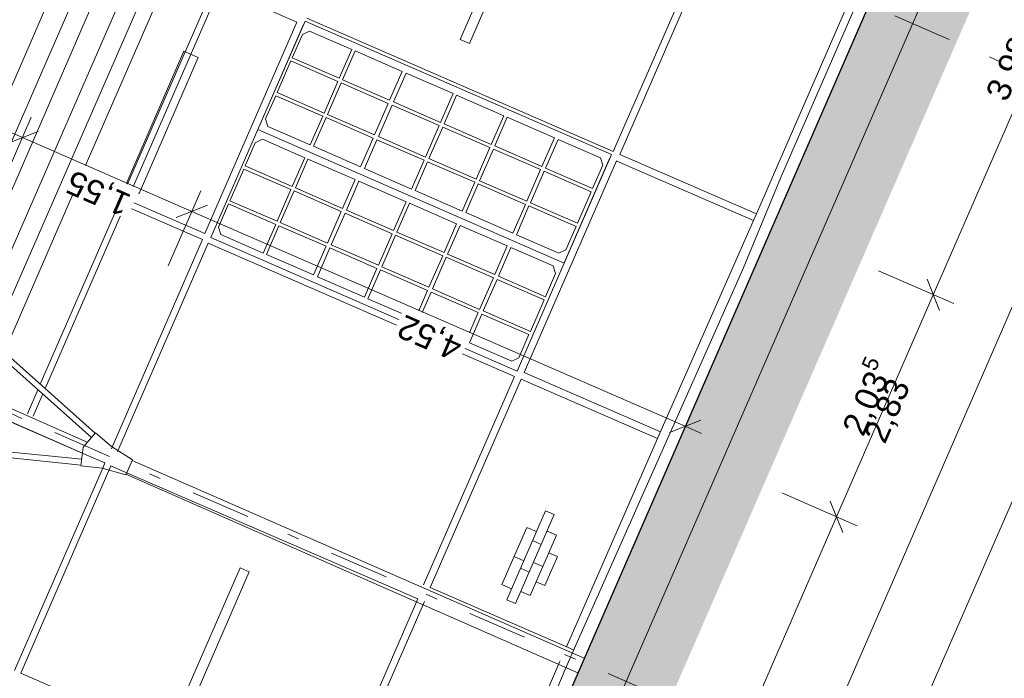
# Model space of a CAD drawing. Header units: metres. Extents: x -43 to 551, y 11 to 64.
# Tile 22 of 36: x 165.13 to 173.4, y 41.61 to 47.14. Entities that reach past the tile are written whole.
import ezdxf

# ---------------------------------------------------------------- set-up
doc = ezdxf.new("R2010")
doc.units = ezdxf.units.M
doc.header["$MEASUREMENT"] = 0
for name, pattern in [('Achslinie 01', [1.166667, 0.5, -0.3, 0, -0.366667]), ('DGN Style 2', [1.233271, 0.739963, -0.493308]), ('Wipeout_Contour', [1, 0, -1])]:
    doc.linetypes.add(name, pattern=pattern)
for name, color, linetype in [('00_Achsraster', 7, 'Continuous'), ('GBE_Fen_Tuer', 7, 'Continuous'), ('GBE_Wand_Decke_tragend_Ansicht', 7, 'Continuous'), ('GBE_Wand_Decke_tragend_Schraffur', 7, 'Continuous'), ('NEU_GBE_Bemassung_fsa', 7, 'Continuous'), ('NEU_GBE_Boden', 7, 'Continuous'), ('NEU_GBE_Hoehenkoten', 7, 'Continuous'), ('NEU_GBE_Holzbalken', 7, 'Continuous'), ('NEU_GBE_Lampe', 7, 'Continuous'), ('NEU_GBE_Traeger', 7, 'Continuous')]:
    doc.layers.add(name, color=color, linetype=linetype)
doc.styles.add('ERSTELLTER_STIL_1', font='txt')
doc.dimstyles.new('ERSTELLTER_STIL__1', dxfattribs={"dimtxt": 0.2, "dimasz": 0.190285, "dimexe": 0.18, "dimexo": 0.5, "dimgap": 0.09, "dimtad": 1, "dimzin": 0, "dimdsep": 46, "dimtxsty": 'ERSTELLTER_STIL_1', "dimblk": 'ARROWHEAD_6', "dimblk1": 'ARROWHEAD_6', "dimblk2": 'ARROWHEAD_6', "dimcen": 0.09, "dimclrd": 7, "dimclre": 7, "dimclrt": 7, "dimazin": 0, "dimtfac": 1, "dimtdec": 4, "dimtmove": 2, "dimatfit": 3, "dimfxl": 1, "dimtolj": 1, "dimtzin": 0, "dimarcsym": 0})
doc.dimstyles.new('ERSTELLTER_STIL__2', dxfattribs={"dimtxt": 0.2, "dimasz": 0.190285, "dimexe": 0.18, "dimexo": 0.5, "dimgap": 0.09, "dimtad": 1, "dimzin": 0, "dimdsep": 46, "dimtxsty": 'ERSTELLTER_STIL_1', "dimblk": 'ARROWHEAD_6', "dimblk1": 'ARROWHEAD_6', "dimblk2": 'ARROWHEAD_6', "dimcen": 0.09, "dimclrd": 7, "dimclre": 7, "dimclrt": 7, "dimazin": 0, "dimtfac": 1, "dimtdec": 4, "dimtmove": 0, "dimatfit": 3, "dimfxl": 1, "dimtolj": 1, "dimtzin": 0, "dimarcsym": 0})
doc.dimstyles.new('ERSTELLTER_STIL__3', dxfattribs={"dimtxt": 0.2, "dimasz": 0.190285, "dimexe": 0.18, "dimexo": 0.5, "dimgap": 0.09, "dimtad": 1, "dimzin": 0, "dimdsep": 46, "dimtxsty": 'ERSTELLTER_STIL_1', "dimblk": 'ARROWHEAD_6', "dimblk1": 'ARROWHEAD_6', "dimblk2": 'ARROWHEAD_6', "dimcen": 0.09, "dimclrd": 8, "dimclre": 8, "dimclrt": 8, "dimazin": 0, "dimtfac": 1, "dimtdec": 4, "dimtmove": 0, "dimatfit": 3, "dimfxl": 1, "dimtolj": 1, "dimtzin": 0, "dimarcsym": 0})

# ---------------------------------------------------------------- blocks, each defined once
blk = doc.blocks.new('*D37', base_point=(191.6983, 0))
at = {"layer": '00_Achsraster', "color": 8, "linetype": 'Continuous', "lineweight": 18}
for p, q in [((167.2315, 56.0075), (166.601, 56.2822)), ((167.0075, 56.2143), (167.1112, 55.9507)), ((164.6637, 50.582), (167.0594, 56.0825)), ((164.6118, 50.7138), (164.7155, 50.4502)), ((162.2581, 45.0586), (164.6637, 50.582))]:
    blk.add_line(p, q, dxfattribs=at)
at = {"color": 254, "linetype": 'Wipeout_Contour', "lineweight": 0, "ltscale": 696.482346}
blk.add_wipeout([(165.7343, 53.0627), (165.9722, 53.609), (165.732, 53.7136), (165.4941, 53.1673)], dxfattribs=at).dxf.layer = '00_Achsraster'
at = {"layer": '00_Achsraster', "color": 8, "lineweight": 18, "insert": (165.7183, 53.1035), "char_height": 0.2, "attachment_point": 7, "rotation": 66.46509, "style": 'ERSTELLTER_STIL_1'}
blk.add_mtext('\\A1;{\\pql;\\fArial|b0|i0|c0|p34;6,00}', dxfattribs=at)
blk = doc.blocks.new('ARROWHEAD_6')
at = {"color": 0, "linetype": 'Continuous', "lineweight": 0}
for p, q in [((-0.5, -0.5), (0.5, 0.5)), ((0, 0), (-1, 0))]:
    blk.add_line(p, q, dxfattribs=at)
blk = doc.blocks.new('*D39', base_point=(191.6983, 0))
at = {"layer": 'NEU_GBE_Bemassung_fsa', "color": 7, "linetype": 'Continuous', "lineweight": 13}
for p, q in [((179.1489, 57.4023), (179.7795, 57.1277)), ((179.6592, 57.0709), (179.5555, 57.3345)), ((179.6673, 57.3404), (179.6074, 57.2027)), ((179.6074, 57.2027), (160.3756, 13.0463)), ((159.9172, 13.246), (160.5478, 12.9713)), ((160.3238, 13.1781), (160.4275, 12.9145)), ((160.3756, 13.0463), (160.3156, 12.9086))]:
    blk.add_line(p, q, dxfattribs=at)
at = {"color": 254, "linetype": 'Wipeout_Contour', "lineweight": 0, "ltscale": 693.875491}
blk.add_wipeout([(169.815, 34.7356), (170.156, 35.5186), (169.9113, 35.6252), (169.5702, 34.8422)], dxfattribs=at).dxf.layer = 'NEU_GBE_Bemassung_fsa'
at = {"layer": 'NEU_GBE_Bemassung_fsa', "color": 7, "lineweight": 13, "insert": (169.8333, 34.7642), "char_height": 0.2, "attachment_point": 7, "rotation": 66.46509, "style": 'ERSTELLTER_STIL_1'}
blk.add_mtext('\\A1;{\\pql;\\fArial|b0|i0|c0|p34;48,16\\fArial|b0|i0|c0|p34;\\A1{\\H.66x;\\S5^  ;}}', dxfattribs=at)
blk = doc.blocks.new('*D40', base_point=(191.6983, 0))
at = {"layer": 'NEU_GBE_Bemassung_fsa', "color": 7, "linetype": 'Continuous', "lineweight": 13}
for p, q in [((159.8257, 13.4111), (178.9656, 57.3566)), ((159.9978, 13.3361), (159.3673, 13.6107)), ((159.952, 13.2308), (159.3214, 13.5055)), ((159.7738, 13.5429), (159.8775, 13.2792)), ((159.728, 13.4376), (159.8317, 13.174)), ((159.7798, 13.3058), (159.8257, 13.4111)), ((159.7198, 13.1681), (159.7798, 13.3058))]:
    blk.add_line(p, q, dxfattribs=at)
blk = doc.blocks.new('*D41', base_point=(191.6983, 0))
at = {"layer": 'NEU_GBE_Bemassung_fsa', "color": 7, "linetype": 'Continuous', "lineweight": 13}
for p, q in [((179.0174, 57.2248), (178.9137, 57.4884)), ((159.8257, 13.4111), (178.9656, 57.3566)), ((159.7738, 13.5429), (159.8775, 13.2792))]:
    blk.add_line(p, q, dxfattribs=at)
at = {"color": 254, "linetype": 'Wipeout_Contour', "lineweight": 0, "ltscale": 750.536156}
blk.add_wipeout([(178.7523, 56.8833), (178.933, 57.2981), (178.6882, 57.4047), (178.5076, 56.9899)], dxfattribs=at).dxf.layer = 'NEU_GBE_Bemassung_fsa'
at = {"color": 254, "linetype": 'Wipeout_Contour', "lineweight": 0, "ltscale": 691.753528}
blk.add_wipeout([(169.2191, 34.9949), (169.5602, 35.7779), (169.3154, 35.8845), (168.9744, 35.1015)], dxfattribs=at).dxf.layer = 'NEU_GBE_Bemassung_fsa'
at = {"color": 254, "linetype": 'Wipeout_Contour', "lineweight": 0, "ltscale": 641.626882}
blk.add_wipeout([(159.849, 13.5193), (160.0371, 13.9512), (159.7751, 14.0653), (159.587, 13.6334)], dxfattribs=at).dxf.layer = 'NEU_GBE_Bemassung_fsa'
at = {"layer": 'NEU_GBE_Bemassung_fsa', "color": 7, "lineweight": 13, "char_height": 0.2, "attachment_point": 7, "rotation": 66.46509, "style": 'ERSTELLTER_STIL_1'}
for s, insert in [('\\A1;{\\pql;\\fArial|b0|i0|c0|p34;11\\fArial|b0|i0|c0|p34;\\A1{\\H.66x;\\S5^  ;}}', (178.737, 56.9265)), ('\\A1;{\\pql;\\fArial|b0|i0|c0|p34;47,93\\fArial|b0|i0|c0|p34;\\A1{\\H.66x;\\S5^  ;}}', (169.2374, 35.0235)), ('\\A1;{\\pql;\\fArial|b0|i0|c0|p34;11\\fArial|b0|i0|c0|p34;\\A1{\\H.66x;\\S5^  ;}}', (159.8288, 13.5748))]:
    blk.add_mtext(s, dxfattribs=dict(at, insert=insert))
blk = doc.blocks.new('*D42', base_point=(191.6983, 0))
at = {"layer": 'NEU_GBE_Bemassung_fsa', "color": 7, "linetype": 'Continuous', "lineweight": 13}
for p, q in [((179.1837, 57.3872), (178.5531, 57.6618)), ((179.1377, 57.2816), (178.5072, 57.5562)), ((178.9597, 57.594), (179.0634, 57.3304)), ((179.0116, 57.4622), (179.0715, 57.5999)), ((179.0174, 57.2248), (178.9137, 57.4884)), ((178.9656, 57.3566), (179.0116, 57.4622)), ((159.8257, 13.4111), (178.9656, 57.3566))]:
    blk.add_line(p, q, dxfattribs=at)
blk = doc.blocks.new('*D43', base_point=(191.6983, 0))
at = {"layer": 'NEU_GBE_Bemassung_fsa', "color": 7, "linetype": 'Continuous', "lineweight": 13}
for p, q in [((164.4099, 45.9347), (164.6846, 46.5652)), ((164.4719, 46.4531), (164.6096, 46.3931)), ((164.7414, 46.4449), (164.4778, 46.3413)), ((164.6096, 46.3931), (165.1573, 46.1545)), ((165.2891, 46.2064), (165.0255, 46.1027)), ((165.1573, 46.1545), (166.58, 45.5349))]:
    blk.add_line(p, q, dxfattribs=at)
at = {"color": 254, "linetype": 'Wipeout_Contour', "lineweight": 0, "ltscale": 684.368102}
blk.add_wipeout([(165.0699, 46.0488), (164.6193, 46.245), (164.5052, 45.9831), (164.9558, 45.7868)], dxfattribs=at).dxf.layer = 'NEU_GBE_Bemassung_fsa'
at = {"layer": 'NEU_GBE_Bemassung_fsa', "color": 7, "lineweight": 13, "insert": (165.0149, 46.0297), "char_height": 0.2, "attachment_point": 7, "rotation": 156.46509, "style": 'ERSTELLTER_STIL_1'}
blk.add_mtext('\\A1;{\\pql;\\fArial|b0|i0|c0|p34;59\\fArial|b0|i0|c0|p34;\\A1{\\H.66x;\\S5^  ;}}', dxfattribs=at)
blk = doc.blocks.new('*D44', base_point=(191.6983, 0))
at = {"layer": 'NEU_GBE_Bemassung_fsa', "color": 7, "linetype": 'Continuous', "lineweight": 13}
for p, q in [((164.6096, 46.3931), (165.1573, 46.1545)), ((164.9576, 45.6961), (165.2323, 46.3267)), ((165.2891, 46.2064), (165.0255, 46.1027)), ((165.1573, 46.1545), (166.58, 45.5349)), ((166.3804, 45.0765), (166.655, 45.7071)), ((166.7118, 45.5867), (166.4482, 45.4831)), ((166.58, 45.5349), (170.7218, 43.731))]:
    blk.add_line(p, q, dxfattribs=at)
at = {"color": 254, "linetype": 'Wipeout_Contour', "lineweight": 0, "ltscale": 687.998961}
blk.add_wipeout([(166.1415, 45.7188), (165.5906, 45.9587), (165.484, 45.7139), (166.0349, 45.474)], dxfattribs=at).dxf.layer = 'NEU_GBE_Bemassung_fsa'
at = {"layer": 'NEU_GBE_Bemassung_fsa', "color": 7, "lineweight": 13, "insert": (166.0974, 45.7015), "char_height": 0.2, "attachment_point": 7, "rotation": 156.46509, "style": 'ERSTELLTER_STIL_1'}
blk.add_mtext('\\A1;{\\pql;\\fArial|b0|i0|c0|p34;1,55}', dxfattribs=at)
blk = doc.blocks.new('*D45', base_point=(191.6983, 0))
at = {"layer": 'NEU_GBE_Bemassung_fsa', "color": 7, "linetype": 'Continuous', "lineweight": 13}
for p, q in [((166.7118, 45.5867), (166.4482, 45.4831)), ((166.58, 45.5349), (170.7218, 43.731)), ((170.5221, 43.2726), (170.7968, 43.9032)), ((170.59, 43.6792), (170.8536, 43.7828)), ((170.7218, 43.731), (170.8595, 43.671))]:
    blk.add_line(p, q, dxfattribs=at)
at = {"color": 254, "linetype": 'Wipeout_Contour', "lineweight": 0, "ltscale": 697.481096}
blk.add_wipeout([(168.9237, 44.507), (168.3729, 44.7469), (168.2663, 44.5022), (168.8171, 44.2622)], dxfattribs=at).dxf.layer = 'NEU_GBE_Bemassung_fsa'
at = {"layer": 'NEU_GBE_Bemassung_fsa', "color": 7, "lineweight": 13, "insert": (168.8796, 44.4897), "char_height": 0.2, "attachment_point": 7, "rotation": 156.46509, "style": 'ERSTELLTER_STIL_1'}
blk.add_mtext('\\A1;{\\pql;\\fArial|b0|i0|c0|p34;4,52}', dxfattribs=at)
blk = doc.blocks.new('*D51', base_point=(191.6983, 0))
at = {"layer": 'NEU_GBE_Bemassung_fsa', "color": 7, "linetype": 'Continuous', "lineweight": 13}
for p, q in [((164.751, 48.2651), (164.6474, 48.5288)), ((164.6992, 48.3969), (164.7592, 48.5347)), ((165.1576, 48.1973), (164.527, 48.4719)), ((163.867, 46.4862), (164.6992, 48.3969)), ((163.8152, 46.618), (163.9188, 46.3544))]:
    blk.add_line(p, q, dxfattribs=at)
at = {"color": 254, "linetype": 'Wipeout_Contour', "lineweight": 0, "ltscale": 683.555647}
blk.add_wipeout([(164.1371, 47.1226), (164.4172, 47.7657), (164.1724, 47.8724), (163.8923, 47.2292)], dxfattribs=at).dxf.layer = 'NEU_GBE_Bemassung_fsa'
at = {"layer": 'NEU_GBE_Bemassung_fsa', "color": 7, "lineweight": 13, "insert": (164.1553, 47.1512), "char_height": 0.2, "attachment_point": 7, "rotation": 66.46509, "style": 'ERSTELLTER_STIL_1'}
blk.add_mtext('\\A1;{\\pql;\\fArial|b0|i0|c0|p34;2,08\\fArial|b0|i0|c0|p34;\\A1{\\H.66x;\\S5^  ;}}', dxfattribs=at)
blk = doc.blocks.new('*D62', base_point=(191.6983, 0))
at = {"layer": 'NEU_GBE_Bemassung_fsa', "color": 7, "linetype": 'Continuous', "lineweight": 13}
for p, q in [((171.9395, 43.1028), (172.0431, 42.8392)), ((170.4182, 39.3592), (171.9913, 42.971)), ((170.5904, 39.2842), (169.9598, 39.5588)), ((170.3664, 39.491), (170.47, 39.2274)), ((169.5918, 37.4617), (170.4182, 39.3592))]:
    blk.add_line(p, q, dxfattribs=at)
at = {"color": 254, "linetype": 'Wipeout_Contour', "lineweight": 0, "ltscale": 703.892269}
blk.add_wipeout([(171.0788, 40.8923), (171.3188, 41.4431), (171.074, 41.5497), (170.834, 40.9989)], dxfattribs=at).dxf.layer = 'NEU_GBE_Bemassung_fsa'
at = {"layer": 'NEU_GBE_Bemassung_fsa', "color": 7, "lineweight": 13, "insert": (171.0615, 40.9363), "char_height": 0.2, "attachment_point": 7, "rotation": 66.46509, "style": 'ERSTELLTER_STIL_1'}
blk.add_mtext('\\A1;{\\pql;\\fArial|b0|i0|c0|p34;3,94}', dxfattribs=at)
blk = doc.blocks.new('*D63', base_point=(191.6983, 0))
at = {"layer": 'NEU_GBE_Bemassung_fsa', "color": 7, "linetype": 'Continuous', "lineweight": 13}
for p, q in [((172.7514, 44.967), (172.855, 44.7034)), ((171.9913, 42.971), (172.8032, 44.8352)), ((172.1635, 42.896), (171.5329, 43.1706)), ((171.9395, 43.1028), (172.0431, 42.8392)), ((170.4182, 39.3592), (171.9913, 42.971))]:
    blk.add_line(p, q, dxfattribs=at)
at = {"color": 254, "linetype": 'Wipeout_Contour', "lineweight": 0, "ltscale": 711.159164}
blk.add_wipeout([(172.2512, 43.5841), (172.5314, 44.2273), (172.2866, 44.3339), (172.0064, 43.6907)], dxfattribs=at).dxf.layer = 'NEU_GBE_Bemassung_fsa'
at = {"layer": 'NEU_GBE_Bemassung_fsa', "color": 7, "lineweight": 13, "insert": (172.2695, 43.6127), "char_height": 0.2, "attachment_point": 7, "rotation": 66.46509, "style": 'ERSTELLTER_STIL_1'}
blk.add_mtext('\\A1;{\\pql;\\fArial|b0|i0|c0|p34;2,03\\fArial|b0|i0|c0|p34;\\A1{\\H.66x;\\S5^  ;}}', dxfattribs=at)
blk = doc.blocks.new('*D64', base_point=(191.6983, 0))
at = {"layer": 'NEU_GBE_Bemassung_fsa', "color": 7, "linetype": 'Continuous', "lineweight": 13}
for p, q in [((174.3398, 48.614), (174.4435, 48.3504)), ((172.8032, 44.8352), (174.3916, 48.4822)), ((172.9754, 44.7602), (172.3448, 45.0348)), ((172.7514, 44.967), (172.855, 44.7034)), ((171.9913, 42.971), (172.8032, 44.8352))]:
    blk.add_line(p, q, dxfattribs=at)
at = {"color": 254, "linetype": 'Wipeout_Contour', "lineweight": 0, "ltscale": 718.598464}
blk.add_wipeout([(173.4715, 46.3859), (173.7114, 46.9367), (173.4666, 47.0433), (173.2267, 46.4925)], dxfattribs=at).dxf.layer = 'NEU_GBE_Bemassung_fsa'
at = {"layer": 'NEU_GBE_Bemassung_fsa', "color": 7, "lineweight": 13, "insert": (173.4542, 46.43), "char_height": 0.2, "attachment_point": 7, "rotation": 66.46509, "style": 'ERSTELLTER_STIL_1'}
blk.add_mtext('\\A1;{\\pql;\\fArial|b0|i0|c0|p34;3,98}', dxfattribs=at)
blk = doc.blocks.new('*D65', base_point=(191.6983, 0))
at = {"layer": 'NEU_GBE_Bemassung_fsa', "color": 7, "linetype": 'Continuous', "lineweight": 13}
for p, q in [((175.164, 50.5064), (175.2677, 50.2428)), ((174.3916, 48.4822), (175.2159, 50.3746)), ((174.5638, 48.4072), (173.9332, 48.6819)), ((174.3398, 48.614), (174.4435, 48.3504)), ((172.8032, 44.8352), (174.3916, 48.4822))]:
    blk.add_line(p, q, dxfattribs=at)
at = {"color": 254, "linetype": 'Wipeout_Contour', "lineweight": 0, "ltscale": 726.2003}
blk.add_wipeout([(174.6577, 49.1094), (174.9379, 49.7526), (174.6931, 49.8592), (174.4129, 49.2161)], dxfattribs=at).dxf.layer = 'NEU_GBE_Bemassung_fsa'
at = {"layer": 'NEU_GBE_Bemassung_fsa', "color": 7, "lineweight": 13, "insert": (174.676, 49.138), "char_height": 0.2, "attachment_point": 7, "rotation": 66.46509, "style": 'ERSTELLTER_STIL_1'}
blk.add_mtext('\\A1;{\\pql;\\fArial|b0|i0|c0|p34;2,06\\fArial|b0|i0|c0|p34;\\A1{\\H.66x;\\S5^  ;}}', dxfattribs=at)

msp = doc.modelspace()

# ---------------------------------------------------------------- hatches: boundary and pattern name
at = {"layer": 'GBE_Wand_Decke_tragend_Schraffur', "linetype": 'Continuous', "lineweight": 13}
h = msp.add_hatch(dxfattribs=at)
h.set_pattern_fill('Stahlbeton_0001', style=0, pattern_type=2)
h.set_pattern_definition([(111.4651, (167.59222, 36.16984), (0.1116769, 0.0439121), []), (111.4651, (167.53638, 36.14788), (0.1116769, 0.0439121), [0.09, -0.03])])
h.paths.add_polyline_path([(157.8187, 14.1054), (177.0904, 58.3534), (177.4571, 58.1937), (158.1855, 13.9457)])
at = {"layer": 'NEU_GBE_Boden', "linetype": 'Continuous', "lineweight": 18}
h = msp.add_hatch(dxfattribs=at)
h.set_pattern_fill('Erde_0001', color=9, style=0, pattern_type=2)
h.set_pattern_definition([(111.4651, (168.91006, 37.5678), (0.36295, 0.1427144), []), (111.465, (168.7891, 37.5202), (0.7259, 0.285429), []), (111.465, (168.6681, 37.4727), (0.7259, 0.285429), []), (201.4651, (168.54711, 37.42509), (-0.04757145, 0.1209833), [0.39, -0.39])])
h.paths.add_polyline_path([(157.6196, 13.6482), (157.8187, 14.1054), (158.1855, 13.9457), (177.4571, 58.1937), (177.0904, 58.3534), (177.9373, 60.298), (178.6708, 59.9785), (158.353, 13.3287)])

# ---------------------------------------------------------------- linework, layer by layer
at = {"layer": '00_Achsraster', "color": 8, "linetype": 'Achslinie 01', "lineweight": 18}
for p, q in [((174.0996, 46.4723), (164.0147, 50.8647)), ((171.694, 40.9489), (161.609, 45.3413))]:
    msp.add_line(p, q, dxfattribs=at)
at = {"layer": 'GBE_Fen_Tuer', "color": 254, "linetype": 'Continuous', "lineweight": 18, "true_color": 0xdfdfdf}
for p, q in [((167.5175, 47.1034), (167.1362, 46.2279)), ((169.7082, 45.1077), (170.0895, 45.9832))]:
    msp.add_line(p, q, dxfattribs=at)
at = {"layer": 'GBE_Fen_Tuer', "color": 254, "linetype": 'Continuous', "lineweight": 18, "true_color": 0xdfdfdf, "flags": 128}
for points in [[(167.5299, 47.1319), (167.1332, 46.2211), (169.7053, 45.1009), (170.1019, 46.0117)], [(167.4226, 46.8244), (167.5077, 47.0198), (167.5676, 47.0483), (167.9231, 46.8935), (167.818, 46.6522)], [(167.4226, 46.8244), (167.5077, 47.0198), (167.5676, 47.0483), (167.9231, 46.8935), (167.818, 46.6522)], [(167.8449, 46.6405), (167.95, 46.8818), (168.3454, 46.7096), (168.2403, 46.4683)], [(167.8449, 46.6405), (167.95, 46.8818), (168.3454, 46.7096), (168.2403, 46.4683)], [(167.2956, 46.5328), (167.4111, 46.7979), (167.8065, 46.6257), (167.691, 46.3606)], [(167.2956, 46.5328), (167.4111, 46.7979), (167.8065, 46.6257), (167.691, 46.3606)], [(168.2728, 46.4542), (168.3779, 46.6954), (168.7733, 46.5232), (168.6682, 46.2819)], [(168.2728, 46.4542), (168.3779, 46.6954), (168.7733, 46.5232), (168.6682, 46.2819)], [(167.7179, 46.3489), (167.8333, 46.614), (168.2287, 46.4418), (168.1133, 46.1767)], [(167.7179, 46.3489), (167.8333, 46.614), (168.2287, 46.4418), (168.1133, 46.1767)], [(167.2841, 46.5063), (167.199, 46.311), (167.2189, 46.2477), (167.5744, 46.0928), (167.6795, 46.3341)], [(167.2841, 46.5063), (167.199, 46.311), (167.2189, 46.2477), (167.5744, 46.0928), (167.6795, 46.3341)], [(168.6974, 46.2692), (168.8024, 46.5105), (169.1978, 46.3383), (169.0928, 46.097)], [(168.6974, 46.2692), (168.8024, 46.5105), (169.1978, 46.3383), (169.0928, 46.097)], [(168.1458, 46.1625), (168.2612, 46.4276), (168.6566, 46.2554), (168.5412, 45.9903)], [(168.1458, 46.1625), (168.2612, 46.4276), (168.6566, 46.2554), (168.5412, 45.9903)], [(167.6013, 46.0811), (167.7063, 46.3224), (168.1017, 46.1502), (167.9967, 45.9089)], [(167.6013, 46.0811), (167.7063, 46.3224), (168.1017, 46.1502), (167.9967, 45.9089)], [(169.1229, 46.0839), (169.228, 46.3251), (169.6234, 46.1529), (169.5183, 45.9117)], [(169.1229, 46.0839), (169.228, 46.3251), (169.6234, 46.1529), (169.5183, 45.9117)], [(166.7385, 45.3148), (169.3105, 44.1945), (169.7053, 45.1009), (167.1332, 46.2211)], [(168.5703, 45.9776), (168.6858, 46.2427), (169.0812, 46.0705), (168.9657, 45.8054)], [(168.5703, 45.9776), (168.6858, 46.2427), (169.0812, 46.0705), (168.9657, 45.8054)], [(167.0272, 45.9164), (167.1122, 46.1117), (167.1721, 46.1403), (167.5276, 45.9854), (167.4225, 45.7442)], [(167.0272, 45.9164), (167.1122, 46.1117), (167.1721, 46.1403), (167.5276, 45.9854), (167.4225, 45.7442)], [(168.0292, 45.8948), (168.1342, 46.136), (168.5296, 45.9638), (168.4246, 45.7226)], [(168.0292, 45.8948), (168.1342, 46.136), (168.5296, 45.9638), (168.4246, 45.7226)], [(169.9441, 45.7263), (170.0292, 45.9216), (170.0093, 45.9849), (169.6538, 46.1397), (169.5487, 45.8985)], [(169.9441, 45.7263), (170.0292, 45.9216), (170.0093, 45.9849), (169.6538, 46.1397), (169.5487, 45.8985)], [(168.9959, 45.7923), (169.1114, 46.0574), (169.5068, 45.8852), (169.3913, 45.6201)], [(168.9959, 45.7923), (169.1114, 46.0574), (169.5068, 45.8852), (169.3913, 45.6201)], [(167.4494, 45.7325), (167.5545, 45.9737), (167.9499, 45.8015), (167.8448, 45.5603)], [(167.4494, 45.7325), (167.5545, 45.9737), (167.9499, 45.8015), (167.8448, 45.5603)], [(166.9001, 45.6248), (167.0156, 45.8899), (167.411, 45.7177), (167.2955, 45.4526)], [(166.9001, 45.6248), (167.0156, 45.8899), (167.411, 45.7177), (167.2955, 45.4526)], [(168.4537, 45.7099), (168.5588, 45.9511), (168.9542, 45.7789), (168.8491, 45.5377)], [(168.4537, 45.7099), (168.5588, 45.9511), (168.9542, 45.7789), (168.8491, 45.5377)], [(169.4217, 45.6068), (169.5371, 45.8719), (169.9325, 45.6997), (169.8171, 45.4346)], [(169.4217, 45.6068), (169.5371, 45.8719), (169.9325, 45.6997), (169.8171, 45.4346)], [(167.3224, 45.4409), (167.4379, 45.706), (167.8333, 45.5338), (167.7178, 45.2687)], [(167.3224, 45.4409), (167.4379, 45.706), (167.8333, 45.5338), (167.7178, 45.2687)], [(167.8773, 45.5461), (167.9824, 45.7874), (168.3778, 45.6152), (168.2727, 45.3739)], [(167.8773, 45.5461), (167.9824, 45.7874), (168.3778, 45.6152), (168.2727, 45.3739)], [(168.8793, 45.5245), (168.9844, 45.7658), (169.3798, 45.5936), (169.2747, 45.3523)], [(168.8793, 45.5245), (168.9844, 45.7658), (169.3798, 45.5936), (169.2747, 45.3523)], [(166.8886, 45.5983), (166.8035, 45.4029), (166.8234, 45.3396), (167.1789, 45.1848), (167.284, 45.4261)], [(166.8886, 45.5983), (166.8035, 45.4029), (166.8234, 45.3396), (167.1789, 45.1848), (167.284, 45.4261)], [(168.3019, 45.3612), (168.4069, 45.6025), (168.8023, 45.4302), (168.6973, 45.189)], [(168.3019, 45.3612), (168.4069, 45.6025), (168.8023, 45.4302), (168.6973, 45.189)], [(169.8055, 45.4081), (169.7204, 45.2128), (169.6606, 45.1842), (169.3051, 45.3391), (169.4101, 45.5803)], [(169.8055, 45.4081), (169.7204, 45.2128), (169.6606, 45.1842), (169.3051, 45.3391), (169.4101, 45.5803)], [(167.7503, 45.2545), (167.8658, 45.5196), (168.2612, 45.3474), (168.1457, 45.0823)], [(167.7503, 45.2545), (167.8658, 45.5196), (168.2612, 45.3474), (168.1457, 45.0823)], [(167.2058, 45.1731), (167.3108, 45.4144), (167.7062, 45.2421), (167.6012, 45.0009)], [(167.2058, 45.1731), (167.3108, 45.4144), (167.7062, 45.2421), (167.6012, 45.0009)], [(168.7274, 45.1759), (168.8325, 45.4171), (169.2279, 45.2449), (169.1228, 45.0037)], [(168.7274, 45.1759), (168.8325, 45.4171), (169.2279, 45.2449), (169.1228, 45.0037)], [(168.1749, 45.0696), (168.2903, 45.3347), (168.6857, 45.1625), (168.5703, 44.8974)], [(168.1749, 45.0696), (168.2903, 45.3347), (168.6857, 45.1625), (168.5703, 44.8974)], [(167.6337, 44.9867), (167.7387, 45.228), (168.1341, 45.0558), (168.0291, 44.8145)], [(167.6337, 44.9867), (167.7387, 45.228), (168.1341, 45.0558), (168.0291, 44.8145)], [(169.5486, 44.8182), (169.6337, 45.0136), (169.6138, 45.0768), (169.2583, 45.2317), (169.1532, 44.9904)], [(169.5486, 44.8182), (169.6337, 45.0136), (169.6138, 45.0768), (169.2583, 45.2317), (169.1532, 44.9904)], [(168.6004, 44.8842), (168.7159, 45.1493), (169.1113, 44.9771), (168.9958, 44.712)], [(168.6004, 44.8842), (168.7159, 45.1493), (169.1113, 44.9771), (168.9958, 44.712)], [(168.0582, 44.8018), (168.1633, 45.0431), (168.5587, 44.8709), (168.4536, 44.6296)], [(168.0582, 44.8018), (168.1633, 45.0431), (168.5587, 44.8709), (168.4536, 44.6296)], [(169.0262, 44.6988), (169.1417, 44.9639), (169.537, 44.7917), (169.4216, 44.5266)], [(169.0262, 44.6988), (169.1417, 44.9639), (169.537, 44.7917), (169.4216, 44.5266)], [(168.4838, 44.6165), (168.5889, 44.8577), (168.9843, 44.6855), (168.8792, 44.4443)], [(168.4838, 44.6165), (168.5889, 44.8577), (168.9843, 44.6855), (168.8792, 44.4443)], [(169.41, 44.5001), (169.325, 44.3047), (169.2651, 44.2762), (168.9096, 44.431), (169.0146, 44.6723)], [(169.41, 44.5001), (169.325, 44.3047), (169.2651, 44.2762), (168.9096, 44.431), (169.0146, 44.6723)]]:
    msp.add_lwpolyline(points, close=True, dxfattribs=at)
at = {"layer": 'GBE_Wand_Decke_tragend_Ansicht', "color": 254, "linetype": 'Continuous', "lineweight": 18, "true_color": 0xdfdfdf}
for p, q in [((170.1176, 46.0375), (170.879, 47.7857)), ((170.1726, 46.0135), (170.9368, 47.768)), ((165.6375, 45.806), (166.4112, 47.5823)), ((166.4112, 47.5823), (167.4615, 47.1248)), ((171.3185, 45.5145), (172.0826, 47.269)), ((166.6879, 45.3485), (167.4606, 47.1226)), ((167.5454, 47.1566), (170.1176, 46.0375)), ((171.2956, 45.4572), (170.1486, 45.9562)), ((170.1726, 46.0135), (171.3185, 45.5145)), ((166.6879, 45.3485), (165.6375, 45.806)), ((165.0118, 44.3705), (165.6123, 45.7491)), ((171.2956, 45.4572), (171.3185, 45.5145)), ((170.4882, 43.6279), (171.2956, 45.4572)), ((166.7181, 45.2677), (165.9678, 43.5449)), ((166.7181, 45.2677), (169.2878, 44.1485)), ((169.2878, 44.1485), (168.5255, 42.3992)), ((169.3709, 44.1824), (170.5133, 43.6848)), ((168.5812, 42.377), (169.3432, 44.1265)), ((169.3432, 44.1265), (170.4882, 43.6279)), ((164.8019, 43.879), (165.674, 43.4991)), ((169.7262, 41.8783), (170.4882, 43.6279)), ((165.0912, 41.6805), (165.8373, 43.3935)), ((165.1442, 41.6591), (165.893, 43.3784)), ((168.477, 42.2823), (166.0404, 43.3369)), ((169.55, 43.0217), (169.224, 42.2734)), ((169.6226, 42.9901), (169.2967, 42.2418)), ((169.55, 43.0217), (169.6226, 42.9901)), ((169.3926, 42.8816), (169.1834, 42.4012)), ((169.3926, 42.8816), (169.4736, 42.8463)), ((169.6422, 42.8163), (169.421, 42.3085)), ((169.5621, 42.8512), (169.6422, 42.8163)), ((169.4407, 42.7709), (169.5133, 42.7393)), ((169.5776, 42.6681), (169.6503, 42.6365)), ((169.2861, 42.637), (169.367, 42.6017)), ((169.4474, 42.588), (169.5275, 42.5531)), ((169.6503, 42.6365), (169.5442, 42.3929)), ((169.3396, 42.5388), (169.4122, 42.5071)), ((169.1834, 42.4012), (169.2643, 42.3659)), ((169.4715, 42.4246), (169.5442, 42.3929)), ((168.5812, 42.377), (169.7848, 41.8528)), ((169.3409, 42.3434), (169.421, 42.3085)), ((167.7164, 40.5359), (168.477, 42.2823)), ((167.7718, 40.5142), (168.5316, 42.2587)), ((169.224, 42.2734), (169.2967, 42.2418)), ((168.9015, 39.9618), (169.6652, 41.7489)), ((165.1442, 41.6591), (167.7164, 40.5359))]:
    msp.add_line(p, q, dxfattribs=at)
at = {"layer": 'GBE_Wand_Decke_tragend_Ansicht', "color": 254, "linetype": 'DGN Style 2', "lineweight": 18, "true_color": 0xdfdfdf}
for p, q in [((165.9196, 43.5756), (165.9049, 43.5419)), ((165.674, 43.4991), (165.8499, 43.4225)), ((165.9678, 43.5449), (165.9562, 43.5182)), ((165.8373, 43.3935), (165.8499, 43.4225)), ((165.893, 43.3784), (165.9013, 43.3975)), ((166.0404, 43.3369), (165.9013, 43.3975)), ((169.7798, 41.8415), (169.7275, 41.7213)), ((169.6652, 41.7489), (169.6711, 41.7624))]:
    msp.add_line(p, q, dxfattribs=at)
at = {"layer": 'GBE_Wand_Decke_tragend_Ansicht', "color": 254, "linetype": 'Continuous', "lineweight": 18, "true_color": 0xdfdfdf, "flags": 128}
for points in [[(172.1388, 47.2317), (171.5214, 45.8141), (171.2084, 45.0544), (170.8304, 44.2039), (169.7796, 41.8415)], [(169.3709, 44.1824), (170.1443, 45.9581), (170.1486, 45.9562)], [(165.9196, 43.5756), (166.6699, 45.2982), (165.6052, 45.7619)], [(169.7273, 41.7214), (168.8237, 39.5787), (168.16, 38.0339), (167.4081, 36.3235)]]:
    msp.add_lwpolyline(points, dxfattribs=at)
at = {"layer": 'GBE_Wand_Decke_tragend_Schraffur', "color": 7, "linetype": 'Continuous', "lineweight": 13, "flags": 128}
msp.add_lwpolyline([(157.8187, 14.1054), (177.0904, 58.3534), (177.4571, 58.1937), (158.1855, 13.9457)], close=True, dxfattribs=at)
at = {"layer": 'NEU_GBE_Holzbalken', "color": 254, "linetype": 'Continuous', "lineweight": 18, "true_color": 0xdfdfdf}
for p, q in [((166.7395, 49.0497), (164.785, 44.5712)), ((166.9043, 49.0336), (164.9087, 44.4618))]:
    msp.add_line(p, q, dxfattribs=at)
at = {"layer": 'NEU_GBE_Holzbalken', "color": 254, "linetype": 'Continuous', "lineweight": 18, "true_color": 0xdfdfdf, "flags": 128}
for points in [[(171.2089, 60.6973), (166.4469, 49.7706), (163.2919, 42.4927), (160.9555, 37.1653), (156.8432, 27.7276), (154.4621, 22.2243), (152.0998, 16.8224)], [(171.3948, 60.6551), (157.0192, 27.6492), (154.6325, 22.1365), (152.2716, 16.7478)], [(171.5271, 60.5583), (166.7651, 49.6317), (163.6101, 42.3538), (161.2736, 37.0263), (157.1614, 27.5886), (154.7803, 22.0853), (152.418, 16.6835)]]:
    msp.add_lwpolyline(points, dxfattribs=at)
at = {"layer": 'NEU_GBE_Lampe', "color": 41, "linetype": 'Continuous', "lineweight": 18, "true_color": 0xe6d499, "flags": 128}
for points in [[(169.3279, 48.1145), (168.8333, 46.9789), (168.9095, 46.9457), (169.4041, 48.0813)], [(166.9862, 42.5416), (166.4916, 41.406), (166.5679, 41.3728), (167.0625, 42.5084)]]:
    msp.add_lwpolyline(points, close=True, dxfattribs=at)
at = {"layer": 'NEU_GBE_Lampe', "color": 54, "linetype": 'Continuous', "lineweight": 18, "true_color": 0xa88f00, "flags": 128}
msp.add_lwpolyline([(166.5128, 46.8789), (166.0162, 45.7388), (166.1366, 45.6863), (166.6331, 46.8265)], close=True, dxfattribs=at)
at = {"layer": 'NEU_GBE_Traeger', "color": 251, "linetype": 'Continuous', "lineweight": 18, "true_color": 0x5f5f5f}
for p, q in [((164.5092, 44.7335), (165.7367, 43.6373)), ((164.5497, 44.7595), (165.7675, 43.673)), ((164.0266, 44.3389), (165.7014, 43.5964)), ((163.985, 44.2433), (165.6608, 43.5035)), ((164.0125, 43.6208), (165.6555, 43.4544)), ((164.021, 43.5733), (165.65, 43.4044)), ((169.8734, 41.783), (166.0783, 43.4445)), ((166.0272, 43.3273), (169.82, 41.6606))]:
    msp.add_line(p, q, dxfattribs=at)
at = {"layer": 'NEU_GBE_Traeger', "color": 9, "linetype": 'Continuous', "lineweight": 18}
for points in [[(165.3079, 44.083), (167.438, 48.9738)], [(165.3484, 44.0469), (167.4919, 48.9683)], [(165.2002, 43.8358), (165.2882, 44.0378)], [(165.2475, 43.8152), (165.3287, 44.0017)]]:
    msp.add_lwpolyline(points, dxfattribs=at)
at = {"layer": 'NEU_GBE_Traeger', "color": 251, "linetype": 'Continuous', "lineweight": 18, "true_color": 0x5f5f5f, "flags": 128}
msp.add_lwpolyline([(165.6665, 43.5559), (165.6493, 43.398), (165.8272, 43.3786), (166.0248, 43.3217), (166.0807, 43.45), (165.906, 43.5599), (165.7708, 43.6768)], close=True, dxfattribs=at)

# ---------------------------------------------------------------- next in the draw order: dimensions: what is measured, and where the dimension line sits
at = {"layer": '00_Achsraster', "color": 8, "linetype": 'Continuous', "lineweight": 18}
dim = msp.add_linear_dim(base=(167.0594, 56.0825), p1=(164.0147, 50.8647), p2=(166.4103, 56.3652), angle=66.46509, dimstyle='ERSTELLTER_STIL__3', dxfattribs=at)
dim.commit()
dim.dimension.update_dxf_attribs({"geometry": '*D37', "text_midpoint": (165.7363, 53.3953), "dimtype": 160, "text_rotation": 66.46509})

# ---------------------------------------------------------------- next in the draw order: dimensions: what is measured, and where the dimension line sits
at = {"layer": 'NEU_GBE_Bemassung_fsa', "color": 7, "linetype": 'Continuous', "lineweight": 13}
dim = msp.add_linear_dim(base=(160.3756, 13.0463), p1=(177.0702, 58.3077), p2=(157.8389, 14.1512), angle=246.46509, dimstyle='ERSTELLTER_STIL__2', dxfattribs=at)
dim.commit()
dim.dimension.update_dxf_attribs({"geometry": '*D39', "text_midpoint": (169.946, 35.3707), "dimtype": 160, "text_rotation": 66.46509})

# ---------------------------------------------------------------- next in the draw order: dimensions: what is measured, and where the dimension line sits
dim = msp.add_linear_dim(base=(159.8257, 13.4111), p1=(157.8389, 14.1512), p2=(157.8845, 14.2565), angle=66.46509, dimstyle='ERSTELLTER_STIL__1', dxfattribs=at)
dim.commit()
dim.dimension.update_dxf_attribs({"geometry": '*D40', "text_midpoint": (159.8968, 13.9868), "dimtype": 160, "text_rotation": 66.46509})

# ---------------------------------------------------------------- next in the draw order: dimensions: what is measured, and where the dimension line sits
dim = msp.add_linear_dim(base=(178.9656, 57.3566), p1=(157.8845, 14.2565), p2=(177.0224, 58.2029), angle=66.46509, dimstyle='ERSTELLTER_STIL__2', dxfattribs=at)
dim.commit()
dim.dimension.update_dxf_attribs({"geometry": '*D41', "text_midpoint": (169.3502, 35.6301), "dimtype": 160, "text_rotation": 66.46509})

# ---------------------------------------------------------------- next in the draw order: dimensions: what is measured, and where the dimension line sits
dim = msp.add_linear_dim(base=(179.0116, 57.4622), p1=(177.0224, 58.2029), p2=(177.0702, 58.3077), angle=66.46509, dimstyle='ERSTELLTER_STIL__2', dxfattribs=at)
dim.commit()
dim.dimension.update_dxf_attribs({"geometry": '*D42', "text_midpoint": (178.805, 57.3385), "dimtype": 160, "text_rotation": 66.46509})

# ---------------------------------------------------------------- next in the draw order: dimensions: what is measured, and where the dimension line sits
dim = msp.add_linear_dim(base=(165.1573, 46.1545), p1=(164.5253, 46.1995), p2=(164.5497, 44.7595), angle=336.46509, dimstyle='ERSTELLTER_STIL__1', dxfattribs=at)
dim.commit()
dim.dimension.update_dxf_attribs({"geometry": '*D43', "text_midpoint": (164.6024, 46.0966), "dimtype": 160, "text_rotation": 156.46509})

# ---------------------------------------------------------------- next in the draw order: dimensions: what is measured, and where the dimension line sits
dim = msp.add_linear_dim(base=(166.58, 45.5349), p1=(164.5497, 44.7595), p2=(165.7708, 43.6768), angle=336.46509, dimstyle='ERSTELLTER_STIL__2', dxfattribs=at)
dim.commit()
dim.dimension.update_dxf_attribs({"geometry": '*D44', "text_midpoint": (165.8056, 45.7195), "dimtype": 160, "text_rotation": 156.46509})

# ---------------------------------------------------------------- next in the draw order: dimensions: what is measured, and where the dimension line sits
for base, p1, p2, angle, picture, middle, turn in [((164.6992, 48.3969), (164.5253, 46.1995), (165.3501, 48.1135), 66.46509, '*D51', (164.2367, 47.6858), 66.46509), ((170.7218, 43.731), (165.7708, 43.6768), (169.8734, 41.783), 336.46509, '*D45', (168.5878, 44.5077), 156.46509)]:
    dim = msp.add_linear_dim(base=base, p1=p1, p2=p2, angle=angle, dimstyle='ERSTELLTER_STIL__2', dxfattribs=at)
    dim.commit()
    dim.dimension.update_dxf_attribs({"geometry": picture, "text_midpoint": middle, "dimtype": 160, "text_rotation": turn})

# ---------------------------------------------------------------- next in the draw order: dimensions: what is measured, and where the dimension line sits
dim = msp.add_linear_dim(base=(171.9913, 42.971), p1=(167.7164, 40.5359), p2=(169.2878, 44.1485), angle=66.46509, dimstyle='ERSTELLTER_STIL__2', dxfattribs=at)
dim.commit()
dim.dimension.update_dxf_attribs({"geometry": '*D62', "text_midpoint": (171.0795, 41.2281), "dimtype": 160, "text_rotation": 66.46509})

# ---------------------------------------------------------------- next in the draw order: dimensions: what is measured, and where the dimension line sits
dim = msp.add_linear_dim(base=(172.8032, 44.8352), p1=(169.2878, 44.1485), p2=(170.1019, 46.0117), angle=66.46509, dimstyle='ERSTELLTER_STIL__2', dxfattribs=at)
dim.commit()
dim.dimension.update_dxf_attribs({"geometry": '*D63', "text_midpoint": (172.3509, 44.1473), "dimtype": 160, "text_rotation": 66.46509})

# ---------------------------------------------------------------- next in the draw order: dimensions: what is measured, and where the dimension line sits
dim = msp.add_linear_dim(base=(174.3916, 48.4822), p1=(170.1019, 46.0117), p2=(171.6974, 49.6556), angle=66.46509, dimstyle='ERSTELLTER_STIL__2', dxfattribs=at)
dim.commit()
dim.dimension.update_dxf_attribs({"geometry": '*D64', "text_midpoint": (173.4722, 46.7218), "dimtype": 160, "text_rotation": 66.46509})

# ---------------------------------------------------------------- next in the draw order: texts
at = {"layer": 'NEU_GBE_Hoehenkoten', "color": 7, "linetype": 'Continuous', "lineweight": 100, "insert": (172.3222, 43.9029), "char_height": 0.2, "attachment_point": 2, "rotation": 66.46509, "style": 'ERSTELLTER_STIL_1'}
msp.add_mtext('\\A1;{\\pqc;\\fArial|b0|i0|c0|p34;2,83}', dxfattribs=at)

# ---------------------------------------------------------------- next in the draw order: dimensions: what is measured, and where the dimension line sits
at = {"layer": 'NEU_GBE_Bemassung_fsa', "color": 7, "linetype": 'Continuous', "lineweight": 13}
dim = msp.add_linear_dim(base=(175.2159, 50.3746), p1=(171.6974, 49.6556), p2=(172.498, 51.5583), angle=66.46509, dimstyle='ERSTELLTER_STIL__2', dxfattribs=at)
dim.commit()
dim.dimension.update_dxf_attribs({"geometry": '*D65', "text_midpoint": (174.7574, 49.6726), "dimtype": 160, "text_rotation": 66.46509})

# ---------------------------------------------------------------- next in the draw order: linework, layer by layer
at = {"layer": 'NEU_GBE_Boden', "color": 7, "linetype": 'Continuous', "lineweight": 25}
msp.add_line((179.5183, 63.9286), (157.6196, 13.6482), dxfattribs=at)

doc.saveas('drawing.dxf')
